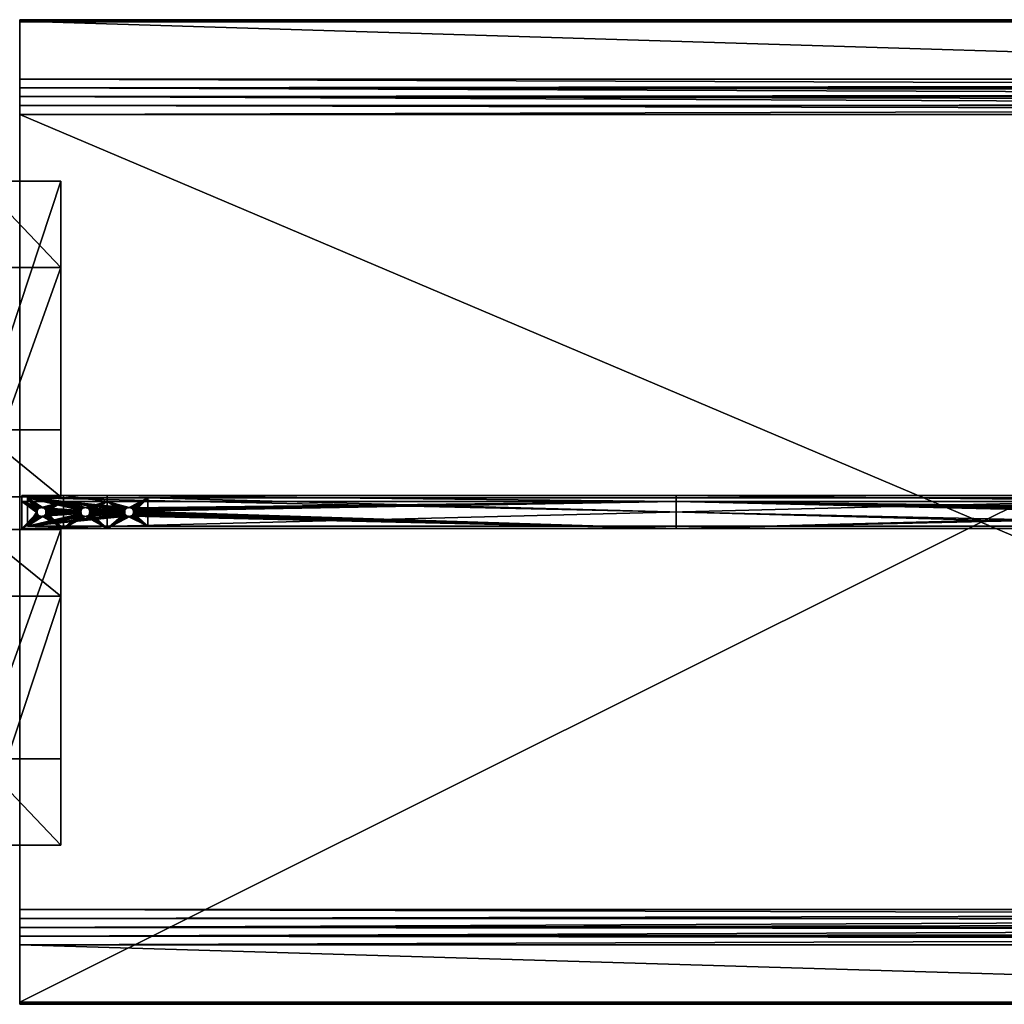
# Model space of a CAD drawing. Header units: inches. Extents: x 9 to 3609, y 44 to 944.
# Tile 5 of 8: x 1809 to 2709, y 44 to 944. Entities that reach past the tile are written whole.
import ezdxf

# ---------------------------------------------------------------- set-up
doc = ezdxf.new("R2010")
doc.units = ezdxf.units.IN
doc.header["$MEASUREMENT"] = 0
doc.layers.get('0').update_dxf_attribs({"true_color": 0x863b08})

msp = doc.modelspace()

# ---------------------------------------------------------------- meshes
at = {"color": 213, "true_color": 0xc458e1}
mesh = msp.add_polyface(dxfattribs=at)
corners = [(1809.19, 857.22, 666.9), (1809.19, 45.89, 696.9), (1809.19, 941.89, 696.9), (1809.19, 889.65, 672.31), (1809.19, 942.54, 690.44), (1809.19, 881.74, 669.95), (1809.19, 873.66, 668.26), (1809.19, 865.47, 667.24), (1809.19, 943.89, 694.9), (1809.19, 943.89, 692.33), (1809.19, 943.86, 692.02), (1809.19, 942.24, 696.87), (1809.19, 942.57, 696.78), (1809.19, 943.77, 695.58), (1809.19, 943.86, 695.25), (1809.19, 943.62, 695.9), (1809.19, 943.42, 696.19), (1809.19, 943.79, 691.72), (1809.19, 943.68, 691.43), (1809.19, 943.52, 691.17), (1809.19, 943.32, 690.93), (1809.19, 943.08, 690.72), (1809.19, 942.82, 690.56), (1809.19, 942.89, 696.63), (1809.19, 943.17, 696.43), (3588.38, 943.89, 692.33), (3604.19, 941.89, 696.9), (3535.5, 889.65, 672.31), (3524.32, 861.71, 667), (3526.11, 866.2, 667.3), (3529.67, 875.09, 668.51), (3533.15, 883.8, 670.5), (3588.38, 943.86, 692.02), (3588.38, 943.79, 691.72), (3588.38, 943.68, 691.43), (3588.38, 943.52, 691.17), (3588.38, 943.32, 690.93), (3588.38, 943.08, 690.72), (3588.38, 942.82, 690.56), (3588.38, 942.54, 690.44), (3604.19, 943.89, 694.9), (3604.19, 943.86, 695.25), (3604.19, 943.77, 695.58), (3604.19, 943.62, 695.9), (3604.19, 943.42, 696.19), (3604.19, 943.17, 696.43), (3604.19, 942.89, 696.63), (3604.19, 942.57, 696.78), (3604.19, 942.24, 696.87)]
mesh.append_faces([[corners[k] for k in face] for face in [(0, 1, 2), (0, 2, 3), (3, 2, 4), (5, 6, 3), (3, 6, 7), (3, 7, 0), (8, 9, 4), (4, 9, 10), (4, 2, 8), (8, 2, 11), (8, 11, 12), (13, 14, 15), (15, 14, 8), (15, 8, 16), (10, 17, 4), (4, 17, 18), (4, 18, 19), (20, 21, 19), (19, 21, 22), (19, 22, 4), (12, 23, 8), (8, 23, 24), (8, 24, 16), (9, 8, 25), (2, 1, 26), (4, 27, 3), (28, 0, 7), (29, 7, 6), (5, 30, 6), (31, 5, 3), (9, 32, 10), (10, 33, 17), (17, 34, 18), (18, 35, 19), (19, 36, 20), (20, 37, 21), (21, 38, 22), (22, 39, 4), (40, 8, 14), (41, 14, 13), (42, 13, 15), (43, 15, 16), (44, 16, 24), (45, 24, 23), (46, 23, 12), (47, 12, 11), (48, 11, 2)]], dxfattribs={"color": 213})
mesh = msp.add_polyface(dxfattribs=at)
corners = [(3588.38, 943.89, 692.33), (1809.19, 943.89, 694.9), (3604.19, 943.89, 694.9), (3522.52, 130.56, 666.9), (1809.19, 857.22, 666.9), (3522.52, 857.22, 666.9), (3588.38, 942.54, 690.44), (3535.5, 889.65, 672.31), (1809.19, 942.54, 690.44), (3524.32, 861.71, 667), (1809.19, 865.47, 667.24), (3525.82, 865.47, 667.25), (3526.11, 866.2, 667.3), (1809.19, 873.66, 668.26), (3527.9, 870.66, 667.81), (3532.33, 881.74, 669.98), (3531.42, 879.47, 669.41), (1809.19, 881.74, 669.95), (3529.67, 875.09, 668.51), (3529.1, 873.66, 668.28), (3533.15, 883.8, 670.5), (1809.19, 889.65, 672.31), (3530.77, 860.52, 667.25), (3527.02, 128.76, 667), (3527.02, 859.02, 667), (3525.4, 860.64, 666.97), (3525.94, 860.1, 666.97), (3524.86, 861.18, 666.98), (3527.19, 865.12, 667.23), (3529.52, 869.06, 667.63), (3526.48, 859.56, 666.98), (3528.27, 864.05, 667.19), (3529.35, 862.97, 667.19), (1809.19, 943.89, 692.33), (3588.38, 943.86, 692.02), (1809.19, 943.86, 692.02), (3588.38, 943.79, 691.72), (1809.19, 943.79, 691.72), (3588.38, 943.68, 691.43), (1809.19, 943.68, 691.43), (3588.38, 943.52, 691.17), (1809.19, 943.52, 691.17), (3588.38, 943.32, 690.93), (1809.19, 943.32, 690.93), (3588.38, 943.08, 690.72), (1809.19, 943.08, 690.72), (3588.38, 942.82, 690.56), (1809.19, 942.82, 690.56), (1809.19, 943.86, 695.25), (3604.19, 943.86, 695.25), (1809.19, 943.77, 695.58), (3604.19, 943.77, 695.58), (1809.19, 943.62, 695.9), (3604.19, 943.62, 695.9), (1809.19, 943.42, 696.19), (3604.19, 943.42, 696.19), (1809.19, 943.17, 696.43), (3604.19, 943.17, 696.43), (1809.19, 942.89, 696.63), (3604.19, 942.89, 696.63), (1809.19, 942.57, 696.78), (3604.19, 942.57, 696.78), (1809.19, 942.24, 696.87), (3604.19, 942.24, 696.87), (1809.19, 941.89, 696.9), (3604.19, 941.89, 696.9)]
mesh.append_faces([[corners[k] for k in face] for face in [(0, 1, 2), (3, 4, 5), (6, 7, 8), (5, 4, 9), (9, 10, 11), (11, 10, 12), (12, 13, 14), (15, 16, 17), (17, 16, 18), (13, 18, 19), (13, 19, 14), (15, 17, 20), (20, 21, 7), (22, 23, 24), (24, 3, 5), (5, 25, 26), (27, 25, 5), (9, 27, 5), (11, 12, 28), (28, 12, 14), (28, 14, 29), (30, 22, 24), (30, 24, 5), (9, 11, 27), (27, 11, 28), (27, 28, 25), (25, 28, 31), (25, 31, 26), (26, 31, 32), (32, 30, 26), (26, 30, 5), (33, 0, 34), (35, 34, 36), (37, 36, 38), (39, 38, 40), (41, 40, 42), (43, 42, 44), (45, 44, 46), (47, 46, 6), (2, 48, 49), (49, 50, 51), (51, 52, 53), (53, 54, 55), (55, 56, 57), (57, 58, 59), (59, 60, 61), (61, 62, 63), (63, 64, 65)]], dxfattribs={"color": 213})
mesh = msp.add_polyface(dxfattribs=at)
corners = [(1809.19, 43.89, 694.9), (3588.38, 43.89, 692.33), (3604.19, 43.89, 694.9), (3604.19, 941.89, 696.9), (1809.19, 45.89, 696.9), (3604.19, 45.89, 696.9), (3588.38, 45.24, 690.44), (1809.19, 98.12, 672.31), (3535.5, 98.12, 672.31), (3527.02, 859.02, 667), (3527.02, 128.76, 667), (3522.52, 130.56, 666.9), (3533.15, 103.98, 670.5), (1809.19, 106.04, 669.95), (3532.33, 106.04, 669.98), (3527.9, 117.12, 667.81), (3529.1, 114.12, 668.28), (1809.19, 114.12, 668.26), (3529.67, 112.69, 668.51), (3531.42, 108.31, 669.41), (3526.11, 121.58, 667.3), (1809.19, 122.31, 667.24), (3525.82, 122.31, 667.25), (3524.32, 126.06, 667), (1809.19, 130.56, 666.9), (3525.94, 127.68, 666.97), (3525.4, 127.14, 666.97), (3526.48, 128.22, 666.98), (3529.52, 118.72, 667.63), (3527.19, 122.65, 667.23), (3524.86, 126.6, 666.98), (3530.77, 127.26, 667.25), (3530.43, 125.89, 667.23), (3529.35, 124.81, 667.19), (3528.27, 123.73, 667.19), (1809.19, 43.91, 692.02), (3588.38, 43.91, 692.02), (1809.19, 43.98, 691.72), (3588.38, 43.98, 691.72), (1809.19, 44.1, 691.43), (3588.38, 44.1, 691.43), (1809.19, 44.26, 691.17), (3588.38, 44.26, 691.17), (1809.19, 44.46, 690.93), (3588.38, 44.46, 690.93), (1809.19, 44.69, 690.72), (3588.38, 44.69, 690.72), (1809.19, 44.96, 690.56), (3588.38, 44.96, 690.56), (1809.19, 45.24, 690.44), (3604.19, 43.92, 695.25), (1809.19, 43.92, 695.25), (3604.19, 44.01, 695.58), (1809.19, 44.01, 695.58), (3604.19, 44.16, 695.9), (1809.19, 44.16, 695.9), (3604.19, 44.36, 696.19), (1809.19, 44.36, 696.19), (3604.19, 44.6, 696.43), (1809.19, 44.6, 696.43), (3604.19, 44.89, 696.63), (1809.19, 44.89, 696.63), (3604.19, 45.2, 696.78), (1809.19, 45.2, 696.78), (3604.19, 45.54, 696.87), (1809.19, 45.54, 696.87)]
mesh.append_faces([[corners[k] for k in face] for face in [(0, 1, 2), (3, 4, 5), (6, 7, 8), (9, 10, 11), (8, 7, 12), (12, 13, 14), (15, 16, 17), (17, 16, 18), (13, 18, 19), (13, 19, 14), (15, 17, 20), (20, 21, 22), (22, 21, 23), (23, 24, 11), (11, 25, 26), (27, 25, 11), (10, 27, 11), (28, 15, 20), (28, 20, 29), (29, 20, 22), (29, 22, 30), (30, 22, 23), (30, 23, 11), (10, 31, 27), (27, 32, 25), (25, 33, 26), (26, 33, 34), (34, 29, 30), (34, 30, 26), (26, 30, 11), (1, 35, 36), (36, 37, 38), (38, 39, 40), (40, 41, 42), (42, 43, 44), (44, 45, 46), (46, 47, 48), (48, 49, 6), (0, 2, 50), (51, 50, 52), (53, 52, 54), (55, 54, 56), (57, 56, 58), (59, 58, 60), (61, 60, 62), (63, 62, 64), (65, 64, 5)]], dxfattribs={"color": 213})
mesh = msp.add_polyface(dxfattribs=at)
corners = [(1809.19, 130.56, 666.9), (1809.19, 45.89, 696.9), (1809.19, 857.22, 666.9), (1809.19, 122.31, 667.24), (1809.19, 98.12, 672.31), (1809.19, 114.12, 668.26), (1809.19, 106.04, 669.95), (1809.19, 45.24, 690.44), (1809.19, 43.89, 692.33), (1809.19, 44.96, 690.56), (1809.19, 44.1, 691.43), (1809.19, 43.98, 691.72), (1809.19, 43.91, 692.02), (1809.19, 43.89, 694.9), (1809.19, 43.92, 695.25), (1809.19, 44.89, 696.63), (1809.19, 44.6, 696.43), (1809.19, 44.36, 696.19), (1809.19, 44.69, 690.72), (1809.19, 44.46, 690.93), (1809.19, 44.26, 691.17), (1809.19, 44.01, 695.58), (1809.19, 44.16, 695.9), (1809.19, 45.2, 696.78), (1809.19, 45.54, 696.87), (3588.38, 43.89, 692.33), (3522.52, 130.56, 666.9), (3588.38, 45.24, 690.44), (3533.15, 103.98, 670.5), (3529.67, 112.69, 668.51), (3526.11, 121.58, 667.3), (3524.32, 126.06, 667), (3588.38, 43.91, 692.02), (3588.38, 43.98, 691.72), (3588.38, 44.1, 691.43), (3588.38, 44.26, 691.17), (3588.38, 44.46, 690.93), (3588.38, 44.69, 690.72), (3588.38, 44.96, 690.56), (3604.19, 43.92, 695.25), (3604.19, 44.01, 695.58), (3604.19, 44.16, 695.9), (3604.19, 44.36, 696.19), (3604.19, 44.6, 696.43), (3604.19, 44.89, 696.63), (3604.19, 45.2, 696.78), (3604.19, 45.54, 696.87), (3604.19, 45.89, 696.9)]
mesh.append_faces([[corners[k] for k in face] for face in [(0, 1, 2), (0, 3, 4), (4, 3, 5), (4, 5, 6), (4, 7, 8), (8, 7, 9), (10, 11, 12), (4, 8, 0), (0, 8, 13), (0, 13, 14), (15, 0, 16), (16, 0, 17), (9, 18, 8), (8, 18, 19), (8, 19, 12), (12, 19, 20), (12, 20, 10), (14, 21, 0), (0, 21, 22), (0, 22, 17), (15, 23, 0), (0, 23, 24), (0, 24, 1), (13, 8, 25), (0, 2, 26), (7, 4, 27), (28, 4, 6), (5, 29, 6), (30, 5, 3), (31, 3, 0), (25, 8, 12), (32, 12, 11), (33, 11, 10), (34, 10, 20), (35, 20, 19), (36, 19, 18), (37, 18, 9), (38, 9, 7), (13, 39, 14), (14, 40, 21), (21, 41, 22), (22, 42, 17), (17, 43, 16), (16, 44, 15), (15, 45, 23), (23, 46, 24), (24, 47, 1)]], dxfattribs={"color": 213})
at = {"color": 61, "true_color": 0xd6e499}
mesh = msp.add_polyface(dxfattribs=at)
corners = [(1846.69, 568.85, 667.9), (1846.69, 796.29, -32.1), (1771.69, 568.85, 667.9), (1771.69, 796.29, -32.1), (1846.69, 717.43, -32.1), (1846.69, 507.89, 612.8), (1846.69, 507.89, 667.9), (1771.69, 717.43, -32.1), (1771.69, 507.89, 612.8), (1771.69, 507.89, 667.9)]
mesh.append_faces([[corners[k] for k in face] for face in [(0, 1, 2), (2, 1, 3), (4, 1, 5), (5, 1, 0), (5, 0, 6), (7, 4, 8), (8, 4, 5), (9, 2, 8), (8, 2, 3), (8, 3, 7), (7, 3, 4), (4, 3, 1), (0, 2, 6), (6, 2, 9), (6, 9, 5), (5, 9, 8)]], dxfattribs={"color": 61})
at = {"color": 134, "true_color": 0x1ab194}
mesh = msp.add_polyface(dxfattribs=at)
corners = [(1827.82, 497.65, 667.9), (1828.5, 497.83, 667.9), (1811.19, 503.39, 667.9), (1829.19, 497.89, 667.9), (1849.19, 503.39, 667.9), (1825.25, 494.58, 667.9), (1825.43, 495.26, 667.9), (1825.73, 495.89, 667.9), (1826.13, 496.46, 667.9), (1826.62, 496.95, 667.9), (1827.19, 497.35, 667.9), (1825.25, 493.19, 667.9), (1825.19, 493.89, 667.9), (1811.19, 508.89, 667.9), (1826.62, 496.95, 660.9), (1826.13, 496.46, 660.9), (1816.19, 506.89, 660.9), (1825.73, 495.89, 660.9), (1825.43, 495.26, 660.9), (1825.25, 494.58, 660.9), (1816.19, 480.89, 660.9), (1829.19, 497.89, 660.9), (1828.5, 497.83, 660.9), (1827.82, 497.65, 660.9), (1827.19, 497.35, 660.9), (1830.56, 497.65, 660.9), (1829.88, 497.83, 660.9), (1811.19, 508.89, 607.9), (1811.19, 478.89, 607.9), (1849.19, 508.89, 667.9), (1816.19, 506.89, 609.9), (1816.19, 480.89, 609.9), (1825.19, 493.89, 660.9), (1833.13, 494.58, 660.9), (1833.13, 494.58, 667.9), (1832.95, 495.26, 667.9), (1832.95, 495.26, 660.9), (1832.65, 495.89, 667.9), (1832.65, 495.89, 660.9), (1832.25, 496.46, 667.9), (1832.25, 496.46, 660.9), (1831.76, 496.95, 667.9), (1831.76, 496.95, 660.9), (1831.19, 497.35, 667.9), (1831.19, 497.35, 660.9), (1830.56, 497.65, 667.9), (1829.88, 497.83, 667.9)]
mesh.append_faces([[corners[k] for k in face] for face in [(0, 1, 2), (2, 1, 3), (2, 3, 4), (5, 6, 2), (2, 6, 7), (2, 7, 8), (8, 9, 2), (2, 9, 10), (2, 10, 0), (2, 11, 12), (2, 12, 5), (4, 13, 2), (14, 15, 16), (16, 15, 17), (17, 18, 16), (16, 18, 19), (16, 19, 20), (16, 21, 22), (22, 23, 16), (16, 23, 24), (16, 24, 14), (16, 25, 26), (16, 26, 21), (13, 27, 2), (2, 27, 28), (27, 13, 29), (30, 16, 31), (26, 3, 21), (21, 3, 1), (21, 1, 22), (22, 1, 0), (22, 0, 23), (23, 0, 10), (23, 10, 24), (24, 10, 9), (24, 9, 14), (14, 9, 8), (14, 8, 15), (15, 8, 7), (15, 7, 17), (17, 7, 6), (17, 6, 18), (18, 6, 5), (18, 5, 19), (19, 5, 12), (19, 12, 32), (33, 34, 35), (33, 35, 36), (36, 35, 37), (36, 37, 38), (38, 37, 39), (38, 39, 40), (40, 39, 41), (40, 41, 42), (42, 41, 43), (42, 43, 44), (44, 43, 45), (44, 45, 25), (25, 45, 46), (25, 46, 26), (26, 46, 3)]], dxfattribs={"color": 134})
mesh = msp.add_polyface(dxfattribs=at)
corners = [(1849.19, 503.39, 667.9), (1829.19, 497.89, 667.9), (1829.88, 497.83, 667.9), (1830.56, 497.65, 667.9), (1831.19, 497.35, 667.9), (1831.76, 496.95, 667.9), (1832.25, 496.46, 667.9), (1832.65, 495.89, 667.9), (1832.95, 495.26, 667.9), (1833.13, 494.58, 667.9), (1833.19, 493.89, 667.9), (1849.19, 478.89, 667.9), (1833.13, 493.19, 667.9), (1832.95, 492.52, 667.9), (1832.65, 491.89, 667.9), (1832.25, 491.32, 667.9), (1831.76, 490.82, 667.9), (1831.19, 490.42, 667.9), (1830.56, 490.13, 667.9), (1829.88, 489.95, 667.9), (1849.19, 508.89, 667.9), (1811.19, 508.89, 667.9), (1866.62, 496.95, 660.9), (1866.13, 496.46, 660.9), (1816.19, 506.89, 660.9), (1865.73, 495.89, 660.9), (1865.43, 495.26, 660.9), (1869.88, 489.95, 660.9), (1816.19, 480.89, 660.9), (1869.19, 489.89, 660.9), (1831.76, 490.82, 660.9), (1832.25, 491.32, 660.9), (1865.43, 492.52, 660.9), (1865.73, 491.89, 660.9), (1866.13, 491.32, 660.9), (1866.62, 490.82, 660.9), (1867.19, 490.42, 660.9), (1867.82, 490.13, 660.9), (1868.5, 489.95, 660.9), (1830.56, 490.13, 660.9), (1831.19, 490.42, 660.9), (1832.65, 491.89, 660.9), (1832.95, 492.52, 660.9), (1833.13, 493.19, 660.9), (1868.5, 497.83, 660.9), (1867.82, 497.65, 660.9), (1867.19, 497.35, 660.9), (1869.88, 497.83, 660.9), (1869.19, 497.89, 660.9), (1832.95, 495.26, 660.9), (1832.65, 495.89, 660.9), (1832.25, 496.46, 660.9), (1831.76, 496.95, 660.9), (1831.19, 497.35, 660.9), (1830.56, 497.65, 660.9), (1833.13, 494.58, 660.9), (1865.25, 494.58, 660.9), (1833.19, 493.89, 660.9), (1865.19, 493.89, 660.9), (1865.25, 493.19, 660.9), (1816.19, 506.89, 609.9), (1926.19, 506.89, 660.9), (1926.19, 480.89, 660.9), (1816.19, 480.89, 609.9), (1811.19, 478.89, 607.9), (1889.19, 478.89, 667.9), (1889.19, 508.89, 667.9), (1811.19, 508.89, 607.9)]
mesh.append_faces([[corners[k] for k in face] for face in [(0, 1, 2), (0, 2, 3), (3, 4, 0), (0, 4, 5), (0, 5, 6), (6, 7, 0), (0, 7, 8), (0, 8, 9), (9, 10, 0), (0, 10, 11), (10, 12, 11), (11, 12, 13), (11, 13, 14), (14, 15, 11), (11, 15, 16), (11, 16, 17), (17, 18, 11), (11, 18, 19), (0, 20, 21), (22, 23, 24), (24, 23, 25), (24, 25, 26), (27, 28, 29), (30, 31, 32), (28, 32, 33), (33, 34, 28), (28, 34, 35), (28, 35, 36), (36, 37, 28), (28, 37, 38), (28, 38, 29), (28, 39, 32), (32, 39, 40), (32, 40, 30), (31, 41, 32), (32, 41, 42), (32, 42, 43), (44, 45, 24), (24, 45, 46), (24, 46, 22), (24, 47, 48), (24, 48, 44), (49, 50, 26), (26, 50, 51), (26, 51, 52), (52, 53, 26), (26, 53, 54), (26, 54, 24), (49, 26, 55), (55, 56, 57), (57, 58, 43), (43, 58, 59), (24, 60, 61), (62, 63, 28), (64, 65, 11), (66, 67, 20), (43, 12, 10), (43, 10, 57), (57, 10, 9), (57, 9, 55)]], dxfattribs={"color": 134})
mesh = msp.add_polyface(dxfattribs=at)
corners = [(2409.19, 478.89, 667.9), (1912.25, 491.32, 667.9), (1911.76, 490.82, 667.9), (1912.65, 495.89, 667.9), (1912.95, 495.26, 667.9), (2409.19, 503.39, 667.9), (1913.13, 494.58, 667.9), (1913.19, 493.89, 667.9), (1913.13, 493.19, 667.9), (1912.95, 492.52, 667.9), (1912.65, 491.89, 667.9), (1911.19, 497.35, 667.9), (1911.76, 496.95, 667.9), (1912.25, 496.46, 667.9), (1889.19, 503.39, 667.9), (1909.88, 497.83, 667.9), (1910.56, 497.65, 667.9), (1911.19, 490.42, 667.9), (1910.56, 490.13, 667.9), (1889.19, 478.89, 667.9), (2409.19, 508.89, 667.9), (1889.19, 508.89, 667.9), (1926.19, 480.89, 660.9), (1912.25, 491.32, 660.9), (1912.65, 491.89, 660.9), (1912.95, 492.52, 660.9), (1913.13, 493.19, 660.9), (1926.19, 506.89, 660.9), (1909.19, 489.89, 660.9), (1909.88, 489.95, 660.9), (1910.56, 490.13, 660.9), (1913.19, 493.89, 660.9), (1913.13, 494.58, 660.9), (1912.95, 495.26, 660.9), (1912.65, 495.89, 660.9), (1912.25, 496.46, 660.9), (1911.76, 496.95, 660.9), (1911.19, 490.42, 660.9), (1911.76, 490.82, 660.9), (1911.19, 497.35, 660.9), (1910.56, 497.65, 660.9), (1909.88, 497.83, 660.9), (1909.19, 497.89, 660.9), (1908.5, 497.83, 660.9), (1907.82, 490.13, 660.9), (1908.5, 489.95, 660.9), (1816.19, 506.89, 609.9), (2892.19, 506.89, 660.9), (1926.19, 506.89, 665.9), (2892.19, 506.89, 665.9), (3002.19, 480.89, 609.9), (1816.19, 480.89, 609.9), (2892.19, 480.89, 665.9), (1926.19, 480.89, 665.9), (3007.19, 478.89, 607.9), (1811.19, 478.89, 607.9), (3007.19, 508.89, 607.9), (1811.19, 508.89, 607.9)]
mesh.append_faces([[corners[k] for k in face] for face in [(0, 1, 2), (3, 4, 5), (5, 4, 6), (5, 6, 0), (0, 6, 7), (0, 7, 8), (8, 9, 0), (0, 9, 10), (0, 10, 1), (11, 12, 5), (5, 12, 13), (5, 13, 3), (14, 15, 5), (5, 15, 16), (5, 16, 11), (2, 17, 0), (0, 17, 18), (0, 18, 19), (5, 20, 21), (5, 21, 14), (22, 23, 24), (24, 25, 22), (22, 25, 26), (22, 26, 27), (28, 29, 22), (22, 29, 30), (26, 31, 27), (27, 31, 32), (27, 32, 33), (33, 34, 27), (27, 34, 35), (27, 35, 36), (30, 37, 22), (22, 37, 38), (22, 38, 23), (36, 39, 27), (27, 39, 40), (27, 40, 41), (41, 42, 27), (27, 42, 43), (22, 44, 45), (22, 45, 28), (27, 46, 47), (27, 47, 48), (48, 47, 49), (50, 51, 22), (52, 22, 53), (51, 50, 46), (49, 52, 48), (48, 52, 53), (54, 0, 55), (55, 0, 19), (20, 56, 57), (20, 57, 21), (56, 55, 57), (22, 27, 53), (53, 27, 48), (26, 8, 7), (26, 7, 31), (31, 7, 6), (31, 6, 32)]], dxfattribs={"color": 134})
mesh = msp.add_polyface(dxfattribs=at)
corners = [(2409.19, 503.39, 667.9), (2908.5, 497.83, 667.9), (2929.19, 503.39, 667.9), (2907.19, 490.42, 667.9), (2906.62, 490.82, 667.9), (2409.19, 478.89, 667.9), (2905.25, 493.19, 667.9), (2905.19, 493.89, 667.9), (2905.25, 494.58, 667.9), (2905.43, 495.26, 667.9), (2905.73, 495.89, 667.9), (2906.13, 496.46, 667.9), (2906.62, 496.95, 667.9), (2907.19, 497.35, 667.9), (2907.82, 497.65, 667.9), (2906.13, 491.32, 667.9), (2905.73, 491.89, 667.9), (2905.43, 492.52, 667.9), (2929.19, 478.89, 667.9), (2908.5, 489.95, 667.9), (2907.82, 490.13, 667.9), (2929.19, 508.89, 667.9), (2409.19, 508.89, 667.9), (1816.19, 506.89, 609.9), (3002.19, 506.89, 609.9), (2892.19, 506.89, 660.9), (2892.19, 480.89, 660.9), (3002.19, 480.89, 609.9), (1926.19, 480.89, 660.9), (2892.19, 480.89, 665.9), (3007.19, 478.89, 607.9), (3007.19, 508.89, 607.9), (1811.19, 478.89, 607.9), (2892.19, 506.89, 665.9), (2908.5, 489.95, 660.9), (2909.19, 489.89, 660.9), (2905.25, 494.58, 660.9), (2905.19, 493.89, 660.9), (2905.25, 493.19, 660.9), (2905.43, 492.52, 660.9), (2905.73, 491.89, 660.9), (2906.13, 491.32, 660.9), (2906.62, 490.82, 660.9), (2906.13, 496.46, 660.9), (2905.73, 495.89, 660.9), (2905.43, 495.26, 660.9), (2907.19, 490.42, 660.9), (2907.82, 490.13, 660.9), (2909.88, 489.95, 660.9), (2910.56, 490.13, 660.9), (2909.19, 497.89, 660.9), (2908.5, 497.83, 660.9), (2907.82, 497.65, 660.9), (2910.56, 497.65, 660.9), (2909.88, 497.83, 660.9), (2907.19, 497.35, 660.9), (2906.62, 496.95, 660.9)]
mesh.append_faces([[corners[k] for k in face] for face in [(0, 1, 2), (3, 4, 5), (6, 7, 0), (0, 7, 8), (0, 8, 9), (9, 10, 0), (0, 10, 11), (0, 11, 12), (12, 13, 0), (0, 13, 14), (0, 14, 1), (4, 15, 5), (5, 15, 16), (5, 16, 0), (0, 16, 17), (0, 17, 6), (18, 19, 5), (5, 19, 20), (5, 20, 3), (2, 21, 22), (2, 22, 0), (23, 24, 25), (26, 27, 28), (26, 28, 29), (23, 27, 24), (30, 18, 5), (21, 31, 22), (30, 32, 31), (25, 26, 33), (33, 26, 29), (34, 35, 26), (26, 25, 36), (36, 37, 26), (26, 37, 38), (26, 38, 39), (39, 40, 26), (26, 40, 41), (26, 41, 42), (43, 44, 25), (25, 44, 45), (25, 45, 36), (42, 46, 26), (26, 46, 47), (26, 47, 34), (35, 48, 26), (26, 48, 49), (50, 51, 25), (25, 51, 52), (25, 53, 54), (25, 54, 50), (52, 55, 25), (25, 55, 56), (25, 56, 43), (45, 9, 8), (45, 8, 36), (36, 8, 7), (36, 7, 37), (37, 7, 6), (37, 6, 38), (38, 6, 17)]], dxfattribs={"color": 134})
mesh = msp.add_polyface(dxfattribs=at)
corners = [(1826.62, 490.82, 667.9), (1826.13, 491.32, 667.9), (1811.19, 478.89, 667.9), (1825.73, 491.89, 667.9), (1828.5, 489.95, 667.9), (1827.82, 490.13, 667.9), (1827.19, 490.42, 667.9), (1825.43, 492.52, 667.9), (1825.25, 493.19, 667.9), (1811.19, 503.39, 667.9), (1849.19, 478.89, 667.9), (1829.88, 489.95, 667.9), (1829.19, 489.89, 667.9), (1825.25, 493.19, 660.9), (1825.43, 492.52, 660.9), (1816.19, 480.89, 660.9), (1825.73, 491.89, 660.9), (1826.13, 491.32, 660.9), (1826.62, 490.82, 660.9), (1827.19, 490.42, 660.9), (1827.82, 490.13, 660.9), (1828.5, 489.95, 660.9), (1829.19, 489.89, 660.9), (1829.88, 489.95, 660.9), (1830.56, 490.13, 660.9), (1825.25, 494.58, 660.9), (1825.19, 493.89, 660.9), (1811.19, 478.89, 607.9), (1816.19, 480.89, 609.9), (1816.19, 506.89, 660.9), (1825.19, 493.89, 667.9), (1830.56, 490.13, 667.9), (1831.19, 490.42, 667.9), (1831.19, 490.42, 660.9), (1831.76, 490.82, 667.9), (1831.76, 490.82, 660.9), (1832.25, 491.32, 667.9), (1832.25, 491.32, 660.9), (1832.65, 491.89, 667.9), (1832.65, 491.89, 660.9), (1832.95, 492.52, 667.9), (1832.95, 492.52, 660.9), (1833.13, 493.19, 667.9), (1833.13, 493.19, 660.9)]
mesh.append_faces([[corners[k] for k in face] for face in [(0, 1, 2), (2, 1, 3), (4, 5, 2), (2, 5, 6), (2, 6, 0), (3, 7, 2), (2, 7, 8), (2, 8, 9), (10, 11, 2), (2, 11, 12), (2, 12, 4), (13, 14, 15), (15, 14, 16), (16, 17, 15), (15, 17, 18), (15, 18, 19), (19, 20, 15), (15, 20, 21), (15, 21, 22), (22, 23, 15), (15, 23, 24), (15, 25, 26), (15, 26, 13), (9, 27, 2), (10, 2, 27), (28, 29, 15), (26, 30, 8), (26, 8, 13), (13, 8, 7), (13, 7, 14), (14, 7, 3), (14, 3, 16), (16, 3, 1), (16, 1, 17), (17, 1, 0), (17, 0, 18), (18, 0, 6), (18, 6, 19), (19, 6, 5), (19, 5, 20), (20, 5, 4), (20, 4, 21), (21, 4, 12), (21, 12, 22), (22, 12, 11), (22, 11, 23), (23, 11, 31), (23, 31, 24), (24, 31, 32), (24, 32, 33), (33, 32, 34), (33, 34, 35), (35, 34, 36), (35, 36, 37), (37, 36, 38), (37, 38, 39), (39, 38, 40), (39, 40, 41), (41, 40, 42), (41, 42, 43)]], dxfattribs={"color": 134})
mesh = msp.add_polyface(dxfattribs=at)
corners = [(1869.19, 497.89, 667.9), (1849.19, 503.39, 667.9), (1868.5, 497.83, 667.9), (1867.82, 497.65, 667.9), (1867.82, 490.13, 667.9), (1867.19, 490.42, 667.9), (1849.19, 478.89, 667.9), (1866.62, 490.82, 667.9), (1866.13, 491.32, 667.9), (1865.73, 491.89, 667.9), (1865.43, 492.52, 667.9), (1866.13, 496.46, 667.9), (1865.73, 495.89, 667.9), (1865.43, 495.26, 667.9), (1866.62, 496.95, 667.9), (1867.19, 497.35, 667.9), (1869.19, 489.89, 667.9), (1868.5, 489.95, 667.9), (1865.25, 493.19, 667.9), (1865.19, 493.89, 667.9), (1865.25, 494.58, 667.9), (1889.19, 503.39, 667.9), (1849.19, 508.89, 667.9), (1869.88, 489.95, 660.9), (1905.43, 492.52, 660.9), (1816.19, 480.89, 660.9), (1905.43, 495.26, 660.9), (1869.88, 497.83, 660.9), (1816.19, 506.89, 660.9), (1833.13, 494.58, 660.9), (1865.43, 495.26, 660.9), (1865.25, 494.58, 660.9), (1833.19, 493.89, 660.9), (1865.19, 493.89, 660.9), (1833.13, 493.19, 660.9), (1865.25, 493.19, 660.9), (1865.43, 492.52, 660.9), (1869.19, 497.89, 660.9), (1868.5, 497.83, 660.9), (1867.82, 497.65, 660.9), (1867.19, 497.35, 660.9), (1866.62, 496.95, 660.9), (1866.13, 496.46, 660.9), (1865.73, 495.89, 660.9), (1865.73, 491.89, 660.9), (1866.13, 491.32, 660.9), (1866.62, 490.82, 660.9), (1867.19, 490.42, 660.9), (1867.82, 490.13, 660.9), (1868.5, 489.95, 660.9), (1869.19, 489.89, 660.9)]
mesh.append_faces([[corners[k] for k in face] for face in [(0, 1, 2), (2, 1, 3), (4, 5, 6), (6, 5, 7), (7, 8, 6), (6, 8, 9), (6, 9, 10), (11, 1, 12), (12, 1, 13), (11, 14, 1), (1, 14, 15), (1, 15, 3), (6, 16, 17), (6, 17, 4), (18, 19, 1), (1, 19, 20), (1, 20, 13), (1, 6, 18), (18, 6, 10), (21, 22, 1), (23, 24, 25), (26, 27, 28), (29, 30, 31), (32, 31, 33), (34, 35, 36), (37, 0, 2), (37, 2, 38), (38, 2, 3), (38, 3, 39), (39, 3, 15), (39, 15, 40), (40, 15, 14), (40, 14, 41), (41, 14, 11), (41, 11, 42), (42, 11, 12), (42, 12, 43), (43, 12, 13), (43, 13, 30), (30, 13, 20), (30, 20, 31), (31, 20, 19), (31, 19, 33), (33, 19, 18), (33, 18, 35), (35, 18, 10), (35, 10, 36), (36, 10, 9), (36, 9, 44), (44, 9, 8), (44, 8, 45), (45, 8, 7), (45, 7, 46), (46, 7, 5), (46, 5, 47), (47, 5, 4), (47, 4, 48), (48, 4, 17), (48, 17, 49), (49, 17, 16), (49, 16, 50)]], dxfattribs={"color": 134})
mesh = msp.add_polyface(dxfattribs=at)
corners = [(1869.88, 497.83, 667.9), (1889.19, 503.39, 667.9), (1869.19, 497.89, 667.9), (1849.19, 503.39, 667.9), (1870.56, 497.65, 667.9), (1871.19, 497.35, 667.9), (1871.76, 496.95, 667.9), (1872.25, 496.46, 667.9), (1872.25, 491.32, 667.9), (1871.76, 490.82, 667.9), (1889.19, 478.89, 667.9), (1871.19, 490.42, 667.9), (1870.56, 490.13, 667.9), (1869.88, 489.95, 667.9), (1869.19, 489.89, 667.9), (1849.19, 478.89, 667.9), (1889.19, 508.89, 667.9), (1849.19, 508.89, 667.9), (1816.19, 506.89, 660.9), (1907.19, 497.35, 660.9), (1906.62, 496.95, 660.9), (1906.13, 496.46, 660.9), (1905.73, 495.89, 660.9), (1905.43, 495.26, 660.9), (1908.5, 497.83, 660.9), (1907.82, 497.65, 660.9), (1905.43, 492.52, 660.9), (1905.73, 491.89, 660.9), (1816.19, 480.89, 660.9), (1906.13, 491.32, 660.9), (1906.62, 490.82, 660.9), (1907.19, 490.42, 660.9), (1907.82, 490.13, 660.9), (1869.88, 497.83, 660.9), (1869.19, 497.89, 660.9), (1869.19, 489.89, 660.9), (1869.88, 489.95, 660.9), (1870.56, 490.13, 660.9), (1871.19, 490.42, 660.9), (1871.76, 490.82, 660.9), (1872.25, 491.32, 660.9), (1872.65, 491.89, 667.9), (1872.65, 491.89, 660.9), (1872.95, 492.52, 667.9), (1872.95, 492.52, 660.9), (1873.13, 493.19, 667.9), (1873.13, 493.19, 660.9), (1873.19, 493.89, 667.9), (1873.19, 493.89, 660.9), (1873.13, 494.58, 667.9), (1873.13, 494.58, 660.9), (1872.95, 495.26, 667.9), (1872.95, 495.26, 660.9), (1872.65, 495.89, 667.9), (1872.65, 495.89, 660.9), (1872.25, 496.46, 660.9), (1871.76, 496.95, 660.9), (1871.19, 497.35, 660.9), (1870.56, 497.65, 660.9)]
mesh.append_faces([[corners[k] for k in face] for face in [(0, 1, 2), (2, 1, 3), (0, 4, 1), (1, 4, 5), (1, 5, 6), (6, 7, 1), (8, 9, 10), (10, 9, 11), (10, 11, 12), (12, 13, 10), (10, 13, 14), (10, 14, 15), (1, 16, 17), (18, 19, 20), (20, 21, 18), (18, 21, 22), (18, 22, 23), (18, 24, 25), (18, 25, 19), (26, 27, 28), (28, 27, 29), (28, 29, 30), (30, 31, 28), (28, 31, 32), (33, 2, 34), (35, 14, 13), (35, 13, 36), (36, 13, 12), (36, 12, 37), (37, 12, 11), (37, 11, 38), (38, 11, 9), (38, 9, 39), (39, 9, 8), (39, 8, 40), (40, 8, 41), (40, 41, 42), (42, 41, 43), (42, 43, 44), (44, 43, 45), (44, 45, 46), (46, 45, 47), (46, 47, 48), (48, 47, 49), (48, 49, 50), (50, 49, 51), (50, 51, 52), (52, 51, 53), (52, 53, 54), (54, 53, 7), (54, 7, 55), (55, 7, 6), (55, 6, 56), (56, 6, 5), (56, 5, 57), (57, 5, 4), (57, 4, 58), (58, 4, 0), (58, 0, 33), (33, 0, 2)]], dxfattribs={"color": 134})
mesh = msp.add_polyface(dxfattribs=at)
corners = [(1907.82, 497.65, 667.9), (1908.5, 497.83, 667.9), (1889.19, 503.39, 667.9), (1909.19, 497.89, 667.9), (1909.88, 497.83, 667.9), (1889.19, 478.89, 667.9), (1909.19, 489.89, 667.9), (1908.5, 489.95, 667.9), (1906.62, 490.82, 667.9), (1906.13, 491.32, 667.9), (1905.73, 491.89, 667.9), (1905.25, 494.58, 667.9), (1905.43, 495.26, 667.9), (1905.73, 495.89, 667.9), (1906.13, 496.46, 667.9), (1906.62, 496.95, 667.9), (1907.19, 497.35, 667.9), (1907.82, 490.13, 667.9), (1907.19, 490.42, 667.9), (1910.56, 490.13, 667.9), (1909.88, 489.95, 667.9), (1905.43, 492.52, 667.9), (1905.25, 493.19, 667.9), (1905.19, 493.89, 667.9), (1872.25, 496.46, 667.9), (1872.65, 495.89, 667.9), (1872.95, 495.26, 667.9), (1873.13, 493.19, 667.9), (1873.19, 493.89, 667.9), (1873.13, 494.58, 667.9), (1872.95, 492.52, 667.9), (1872.65, 491.89, 667.9), (1872.25, 491.32, 667.9), (1926.19, 506.89, 660.9), (1908.5, 497.83, 660.9), (1816.19, 506.89, 660.9), (1870.56, 490.13, 660.9), (1905.43, 492.52, 660.9), (1869.88, 489.95, 660.9), (1871.19, 490.42, 660.9), (1871.76, 490.82, 660.9), (1872.25, 491.32, 660.9), (1872.65, 491.89, 660.9), (1872.95, 492.52, 660.9), (1873.13, 493.19, 660.9), (1816.19, 480.89, 660.9), (1907.82, 490.13, 660.9), (1926.19, 480.89, 660.9), (1905.43, 495.26, 660.9), (1872.95, 495.26, 660.9), (1872.65, 495.89, 660.9), (1872.25, 496.46, 660.9), (1871.76, 496.95, 660.9), (1871.19, 497.35, 660.9), (1870.56, 497.65, 660.9), (1869.88, 497.83, 660.9), (1873.13, 494.58, 660.9), (1905.25, 494.58, 660.9), (1873.19, 493.89, 660.9), (1905.19, 493.89, 660.9), (1905.25, 493.19, 660.9)]
mesh.append_faces([[corners[k] for k in face] for face in [(0, 1, 2), (1, 3, 2), (2, 3, 4), (5, 6, 7), (8, 9, 5), (5, 9, 10), (11, 12, 2), (2, 12, 13), (2, 13, 14), (14, 15, 2), (2, 15, 16), (2, 16, 0), (7, 17, 5), (5, 17, 18), (5, 18, 8), (5, 19, 20), (5, 20, 6), (10, 21, 5), (5, 21, 22), (5, 22, 2), (2, 22, 23), (2, 23, 11), (2, 24, 25), (2, 25, 26), (27, 5, 28), (28, 5, 2), (28, 2, 29), (29, 2, 26), (27, 30, 5), (5, 30, 31), (5, 31, 32), (33, 34, 35), (36, 37, 38), (36, 39, 37), (37, 39, 40), (37, 40, 41), (41, 42, 37), (37, 42, 43), (37, 43, 44), (45, 46, 47), (48, 49, 50), (50, 51, 48), (48, 51, 52), (48, 52, 53), (53, 54, 48), (48, 54, 55), (49, 48, 56), (56, 48, 57), (56, 57, 58), (58, 57, 59), (58, 59, 44), (44, 59, 60), (44, 60, 37), (48, 12, 11), (48, 11, 57), (57, 11, 23), (57, 23, 59), (59, 23, 22), (59, 22, 60), (60, 22, 21), (60, 21, 37)]], dxfattribs={"color": 134})
mesh = msp.add_polyface(dxfattribs=at)
corners = [(1909.88, 497.83, 660.9), (1909.19, 497.89, 667.9), (1909.19, 497.89, 660.9), (1908.5, 497.83, 667.9), (1908.5, 497.83, 660.9), (1907.82, 497.65, 667.9), (1907.82, 497.65, 660.9), (1907.19, 497.35, 667.9), (1907.19, 497.35, 660.9), (1906.62, 496.95, 667.9), (1906.62, 496.95, 660.9), (1906.13, 496.46, 667.9), (1906.13, 496.46, 660.9), (1905.73, 495.89, 667.9), (1905.73, 495.89, 660.9), (1905.43, 495.26, 667.9), (1905.43, 495.26, 660.9), (1905.43, 492.52, 660.9), (1905.43, 492.52, 667.9), (1905.73, 491.89, 667.9), (1905.73, 491.89, 660.9), (1906.13, 491.32, 667.9), (1906.13, 491.32, 660.9), (1906.62, 490.82, 667.9), (1906.62, 490.82, 660.9), (1907.19, 490.42, 667.9), (1907.19, 490.42, 660.9), (1907.82, 490.13, 667.9), (1907.82, 490.13, 660.9), (1908.5, 489.95, 667.9), (1908.5, 489.95, 660.9), (1909.19, 489.89, 667.9), (1909.19, 489.89, 660.9), (1909.88, 489.95, 667.9), (1909.88, 489.95, 660.9), (1910.56, 490.13, 667.9), (1910.56, 490.13, 660.9), (1911.19, 490.42, 667.9), (1911.19, 490.42, 660.9), (1911.76, 490.82, 667.9), (1911.76, 490.82, 660.9), (1912.25, 491.32, 667.9), (1912.25, 491.32, 660.9), (1912.65, 491.89, 667.9), (1912.65, 491.89, 660.9), (1912.95, 492.52, 667.9), (1912.95, 492.52, 660.9), (1913.13, 493.19, 667.9), (1913.13, 493.19, 660.9), (1913.13, 494.58, 660.9), (1913.13, 494.58, 667.9), (1912.95, 495.26, 667.9), (1912.95, 495.26, 660.9), (1912.65, 495.89, 667.9), (1912.65, 495.89, 660.9), (1912.25, 496.46, 667.9), (1912.25, 496.46, 660.9), (1911.76, 496.95, 667.9), (1911.76, 496.95, 660.9), (1911.19, 497.35, 667.9), (1911.19, 497.35, 660.9), (1910.56, 497.65, 667.9), (1910.56, 497.65, 660.9), (1909.88, 497.83, 667.9)]
mesh.append_faces([[corners[k] for k in face] for face in [(0, 1, 2), (2, 1, 3), (2, 3, 4), (4, 3, 5), (4, 5, 6), (6, 5, 7), (6, 7, 8), (8, 7, 9), (8, 9, 10), (10, 9, 11), (10, 11, 12), (12, 11, 13), (12, 13, 14), (14, 13, 15), (14, 15, 16), (17, 18, 19), (17, 19, 20), (20, 19, 21), (20, 21, 22), (22, 21, 23), (22, 23, 24), (24, 23, 25), (24, 25, 26), (26, 25, 27), (26, 27, 28), (28, 27, 29), (28, 29, 30), (30, 29, 31), (30, 31, 32), (32, 31, 33), (32, 33, 34), (34, 33, 35), (34, 35, 36), (36, 35, 37), (36, 37, 38), (38, 37, 39), (38, 39, 40), (40, 39, 41), (40, 41, 42), (42, 41, 43), (42, 43, 44), (44, 43, 45), (44, 45, 46), (46, 45, 47), (46, 47, 48), (49, 50, 51), (49, 51, 52), (52, 51, 53), (52, 53, 54), (54, 53, 55), (54, 55, 56), (56, 55, 57), (56, 57, 58), (58, 57, 59), (58, 59, 60), (60, 59, 61), (60, 61, 62), (62, 61, 63), (62, 63, 0), (0, 63, 1)]], dxfattribs={"color": 134})
at = {"color": 96, "true_color": 0x068606}
mesh = msp.add_polyface(dxfattribs=at)
corners = [(1771.69, 416.93, 667.9), (1771.69, 189.49, -32.1), (1846.69, 416.93, 667.9), (1846.69, 189.49, -32.1), (1771.69, 268.35, -32.1), (1771.69, 477.89, 612.8), (1771.69, 477.89, 667.9), (1846.69, 268.35, -32.1), (1846.69, 477.89, 612.8), (1846.69, 477.89, 667.9)]
mesh.append_faces([[corners[k] for k in face] for face in [(0, 1, 2), (2, 1, 3), (4, 1, 5), (5, 1, 0), (5, 0, 6), (7, 4, 8), (8, 4, 5), (9, 2, 8), (8, 2, 3), (8, 3, 7), (7, 3, 4), (4, 3, 1), (0, 2, 6), (6, 2, 9), (6, 9, 5), (5, 9, 8)]], dxfattribs={"color": 96})

doc.saveas('drawing.dxf')
